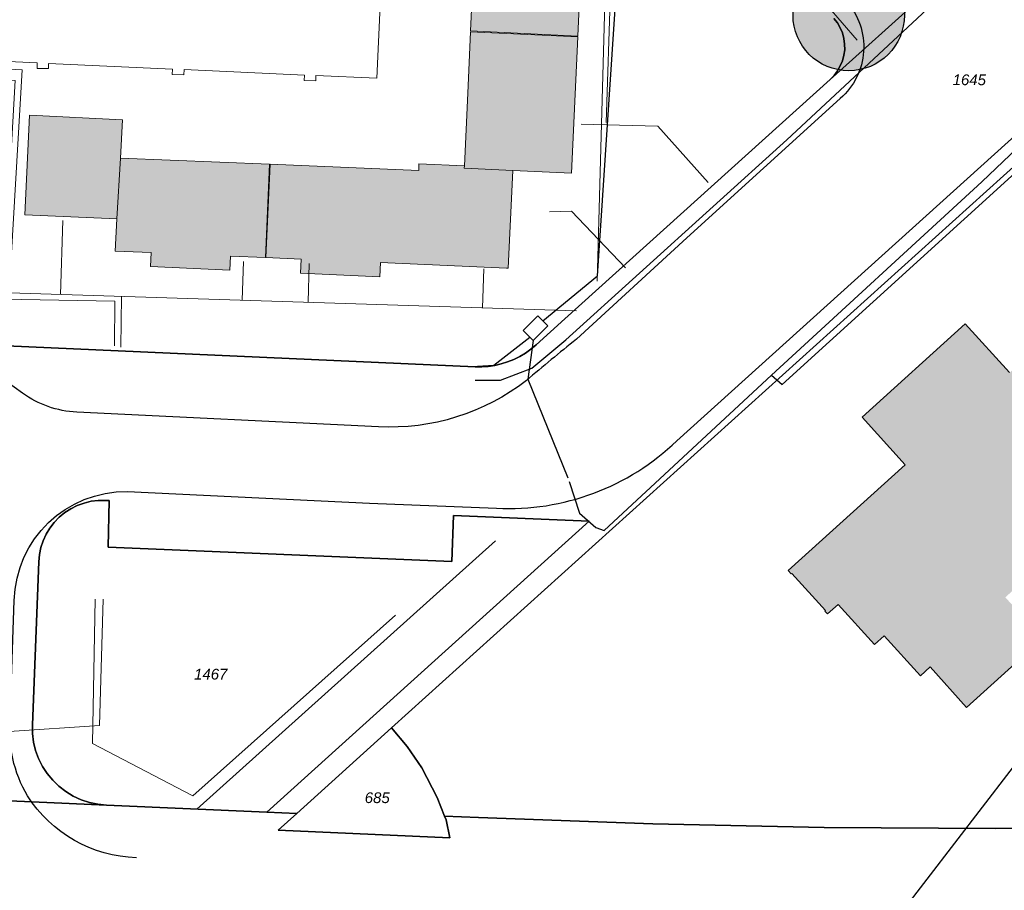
# Model space of a CAD drawing. Header units: metres. Extents: x 32338650 to 32340431, y 5701793 to 5703325.
# Tile 43 of 256: x 32339455 to 32339570, y 5702360 to 5702462. Entities that reach past the tile are written whole.
import ezdxf

# ---------------------------------------------------------------- set-up
doc = ezdxf.new("R2010")
doc.units = ezdxf.units.M
doc.header["$LTSCALE"] = 0.1
for name, color, linetype, lineweight, true_color in [('LPB-BE-Flurstück_Grenze', 7, 'Continuous', 70, 0x004c99), ('LPB-BE-Flurstück_Nummer', 7, 'Continuous', 70, 0x004c99), ('LPB-BE-Gebäude', 7, 'Continuous', 70, 0x004c99), ('LPB-BE-Leitung_Gas_Wasser', 3, 'Continuous', 30, 0x00ff00), ('LPB-BE-Leitung_Strom', 3, 'Continuous', 30, 0x00ff00), ('LPB-BE-Leitung_VodavoneWest_linie_FS', 7, 'Continuous', 50, 0xedede2), ('LPB-BE-Straße', 7, 'Continuous', 70, 0x004c99), ('LPB-BE-Tiefgarage', 7, 'Continuous', 70, 0x004c99), ('LPB-VEG-Baum_Bestand', 9, 'Continuous', 13, 0x808080)]:
    doc.layers.add(name, color=color, linetype=linetype, lineweight=lineweight, true_color=true_color)
doc.styles.add('Arial (italic)', font='ariali.ttf')

msp = doc.modelspace()

# ---------------------------------------------------------------- hatches: boundary and pattern name
at = {"layer": 'LPB-BE-Gebäude', "linetype": 'Continuous', "lineweight": 0, "true_color": 0xc7c8ca}
for points in [[(32339507.659, 5702460.551), (32339520.162, 5702459.908), (32339520.887, 5702475.651), (32339508.372, 5702476.244), (32339507.659, 5702460.551)], [(32339507.659, 5702460.551), (32339520.162, 5702459.908), (32339520.887, 5702475.651), (32339508.372, 5702476.244), (32339507.659, 5702460.551)], [(32339506.932, 5702444.788), (32339506.922, 5702444.538), (32339512.576, 5702444.276), (32339519.438, 5702443.965), (32339520.159, 5702459.848), (32339507.654, 5702460.451), (32339507.32, 5702453.279), (32339506.932, 5702444.788)], [(32339506.932, 5702444.788), (32339506.922, 5702444.538), (32339512.576, 5702444.276), (32339519.438, 5702443.965), (32339520.159, 5702459.848), (32339507.654, 5702460.451), (32339507.32, 5702453.279), (32339506.932, 5702444.788)], [(32339466.399, 5702438.615), (32339466.819, 5702445.694), (32339467.033, 5702450.178), (32339456.186, 5702450.694), (32339455.661, 5702439.096), (32339466.399, 5702438.615)], [(32339466.399, 5702438.615), (32339466.819, 5702445.694), (32339467.033, 5702450.178), (32339456.186, 5702450.694), (32339455.661, 5702439.096), (32339466.399, 5702438.615)], [(32339479.564, 5702432.64), (32339479.641, 5702434.278), (32339483.727, 5702434.101), (32339484.203, 5702444.98), (32339466.819, 5702445.694), (32339466.399, 5702438.615), (32339466.175, 5702434.861), (32339470.391, 5702434.678), (32339470.314, 5702433.05), (32339479.564, 5702432.64)], [(32339479.564, 5702432.64), (32339479.641, 5702434.278), (32339483.727, 5702434.101), (32339484.203, 5702444.98), (32339466.819, 5702445.694), (32339466.399, 5702438.615), (32339466.175, 5702434.861), (32339470.391, 5702434.678), (32339470.314, 5702433.05), (32339479.564, 5702432.64)], [(32339487.816, 5702432.282), (32339497.076, 5702431.872), (32339497.153, 5702433.51), (32339511.859, 5702432.858), (32339512.057, 5702432.848), (32339512.576, 5702444.276), (32339506.922, 5702444.538), (32339506.932, 5702444.788), (32339501.628, 5702445.036), (32339501.597, 5702444.276), (32339484.253, 5702444.988), (32339483.767, 5702434.099), (32339487.893, 5702433.92), (32339487.816, 5702432.282)], [(32339487.816, 5702432.282), (32339497.076, 5702431.872), (32339497.153, 5702433.51), (32339511.859, 5702432.858), (32339512.057, 5702432.848), (32339512.576, 5702444.276), (32339506.922, 5702444.538), (32339506.932, 5702444.788), (32339501.628, 5702445.036), (32339501.597, 5702444.276), (32339484.253, 5702444.988), (32339483.767, 5702434.099), (32339487.893, 5702433.92), (32339487.816, 5702432.282)], [(32339487.816, 5702432.282), (32339497.076, 5702431.872), (32339497.153, 5702433.51), (32339511.859, 5702432.858), (32339512.057, 5702432.848), (32339512.576, 5702444.276), (32339506.922, 5702444.538), (32339506.932, 5702444.788), (32339501.628, 5702445.036), (32339501.597, 5702444.276), (32339484.253, 5702444.988), (32339483.767, 5702434.099), (32339487.893, 5702433.92), (32339487.816, 5702432.282)], [(32339487.816, 5702432.282), (32339497.076, 5702431.872), (32339497.153, 5702433.51), (32339511.859, 5702432.858), (32339512.057, 5702432.848), (32339512.576, 5702444.276), (32339506.922, 5702444.538), (32339506.932, 5702444.788), (32339501.628, 5702445.036), (32339501.597, 5702444.276), (32339484.253, 5702444.988), (32339483.767, 5702434.099), (32339487.893, 5702433.92), (32339487.816, 5702432.282)], [(32339548.997, 5702392.871), (32339549.303, 5702392.529), (32339550.53, 5702393.639), (32339554.771, 5702388.951), (32339555.924, 5702389.995), (32339560.156, 5702385.318), (32339561.29, 5702386.362), (32339565.508, 5702381.605), (32339574.405, 5702389.668), (32339570.048, 5702394.47), (32339574.997, 5702398.991), (32339576.166, 5702397.712), (32339584.503, 5702405.297), (32339579.332, 5702410.993), (32339579.696, 5702411.319), (32339570.916, 5702421.006), (32339570.552, 5702420.681), (32339565.372, 5702426.388), (32339553.327, 5702415.493), (32339558.363, 5702409.932), (32339544.727, 5702397.59), (32339545.072, 5702397.206), (32339545.124, 5702397.264), (32339549.05, 5702392.929), (32339548.997, 5702392.871)], [(32339548.997, 5702392.871), (32339549.303, 5702392.529), (32339550.53, 5702393.639), (32339554.771, 5702388.951), (32339555.924, 5702389.995), (32339560.156, 5702385.318), (32339561.29, 5702386.362), (32339565.508, 5702381.605), (32339574.405, 5702389.668), (32339570.048, 5702394.47), (32339574.997, 5702398.991), (32339576.166, 5702397.712), (32339584.503, 5702405.297), (32339579.332, 5702410.993), (32339579.696, 5702411.319), (32339570.916, 5702421.006), (32339570.552, 5702420.681), (32339565.372, 5702426.388), (32339553.327, 5702415.493), (32339558.363, 5702409.932), (32339544.727, 5702397.59), (32339545.072, 5702397.206), (32339545.124, 5702397.264), (32339549.05, 5702392.929), (32339548.997, 5702392.871)]]:
    msp.add_hatch(color=9, dxfattribs=at).paths.add_polyline_path(points)
at = {"layer": 'LPB-VEG-Baum_Bestand', "linetype": 'Continuous', "lineweight": 0, "true_color": 0x727430, "transparency": 33554572}
h = msp.add_hatch(color=67, dxfattribs=at)
edge = h.paths.add_edge_path()
edge.add_arc((32339551.77346, 5702462.39505), 6.5, 0, 360)

# ---------------------------------------------------------------- linework, layer by layer
at = {"layer": 'LPB-BE-Flurstück_Grenze', "color": 253, "linetype": 'Continuous', "lineweight": 25, "true_color": 0xadadad, "transparency": 33554687, "flags": 128}
for points in [[(32339465.36, 5702400.326), (32339505.451, 5702398.651), (32339505.652, 5702404.027), (32339521.506, 5702403.347), (32339483.888, 5702369.42), (32339487.382, 5702369.27), (32339498.411, 5702379.233), (32339575.777, 5702449.01), (32339604.988, 5702475.363)], [(32339465.36, 5702400.326), (32339505.451, 5702398.651), (32339505.652, 5702404.027), (32339521.506, 5702403.347), (32339483.888, 5702369.42), (32339487.382, 5702369.27), (32339498.411, 5702379.233), (32339575.777, 5702449.01), (32339604.988, 5702475.363)], [(32339563.719, 5702467.599), (32339553.328, 5702458.227), (32339549.608, 5702454.877), (32339518.665, 5702426.962), (32339515.294, 5702423.918), (32339514.697, 5702423.42), (32339514.063, 5702422.97), (32339513.397, 5702422.571), (32339512.701, 5702422.224), (32339511.98, 5702421.933), (32339511.241, 5702421.701), (32339510.486, 5702421.526), (32339509.72, 5702421.411), (32339508.948, 5702421.354), (32339508.173, 5702421.358), (32339444.801, 5702424.179)], [(32339563.719, 5702467.599), (32339553.328, 5702458.227), (32339549.608, 5702454.877), (32339518.665, 5702426.962), (32339515.294, 5702423.918), (32339514.697, 5702423.42), (32339514.063, 5702422.97), (32339513.397, 5702422.571), (32339512.701, 5702422.224), (32339511.98, 5702421.933), (32339511.241, 5702421.701), (32339510.486, 5702421.526), (32339509.72, 5702421.411), (32339508.948, 5702421.354), (32339508.173, 5702421.358), (32339444.801, 5702424.179)], [(32339550.04, 5702462.005), (32339550.447, 5702461.484), (32339550.781, 5702460.914), (32339551.038, 5702460.304), (32339551.212, 5702459.666), (32339551.3, 5702459.011), (32339551.301, 5702458.35), (32339551.213, 5702457.696), (32339551.043, 5702457.059), (32339550.792, 5702456.449), (32339550.466, 5702455.876), (32339550.069, 5702455.349), (32339549.608, 5702454.877), (32339553.328, 5702458.227), (32339563.719, 5702467.599)], [(32339550.04, 5702462.005), (32339550.447, 5702461.484), (32339550.781, 5702460.914), (32339551.038, 5702460.304), (32339551.212, 5702459.666), (32339551.3, 5702459.011), (32339551.301, 5702458.35), (32339551.213, 5702457.696), (32339551.043, 5702457.059), (32339550.792, 5702456.449), (32339550.466, 5702455.876), (32339550.069, 5702455.349), (32339549.608, 5702454.877), (32339553.328, 5702458.227), (32339563.719, 5702467.599)], [(32339444.801, 5702424.179), (32339508.173, 5702421.358), (32339508.948, 5702421.354), (32339509.72, 5702421.411), (32339510.486, 5702421.526), (32339511.241, 5702421.701), (32339511.98, 5702421.933), (32339512.701, 5702422.224), (32339513.397, 5702422.571), (32339514.063, 5702422.97), (32339514.697, 5702423.42), (32339515.294, 5702423.918), (32339518.665, 5702426.962), (32339549.608, 5702454.877), (32339550.069, 5702455.349), (32339550.466, 5702455.876), (32339550.792, 5702456.449), (32339551.043, 5702457.059), (32339551.213, 5702457.696), (32339551.301, 5702458.35), (32339551.3, 5702459.011), (32339551.212, 5702459.666), (32339551.038, 5702460.304), (32339550.781, 5702460.914), (32339550.447, 5702461.484), (32339550.04, 5702462.005)], [(32339444.801, 5702424.179), (32339508.173, 5702421.358), (32339508.948, 5702421.354), (32339509.72, 5702421.411), (32339510.486, 5702421.526), (32339511.241, 5702421.701), (32339511.98, 5702421.933), (32339512.701, 5702422.224), (32339513.397, 5702422.571), (32339514.063, 5702422.97), (32339514.697, 5702423.42), (32339515.294, 5702423.918), (32339518.665, 5702426.962), (32339549.608, 5702454.877), (32339550.069, 5702455.349), (32339550.466, 5702455.876), (32339550.792, 5702456.449), (32339551.043, 5702457.059), (32339551.213, 5702457.696), (32339551.301, 5702458.35), (32339551.3, 5702459.011), (32339551.212, 5702459.666), (32339551.038, 5702460.304), (32339550.781, 5702460.914), (32339550.447, 5702461.484), (32339550.04, 5702462.005)], [(32339504.624, 5702368.949), (32339508.59, 5702368.787), (32339528.915, 5702368.033), (32339548.893, 5702367.624), (32339568.884, 5702367.525), (32339588.868, 5702367.747), (32339608.855, 5702368.299), (32339616.655, 5702368.64), (32339634.114, 5702384.398), (32339631.96, 5702386.788), (32339605.29, 5702416.324), (32339593.19, 5702429.721), (32339575.777, 5702449.01), (32339498.411, 5702379.233), (32339500.264, 5702377.075), (32339501.962, 5702374.573), (32339503.762, 5702371.107), (32339504.624, 5702368.949)], [(32339504.624, 5702368.949), (32339508.59, 5702368.787), (32339528.915, 5702368.033), (32339548.893, 5702367.624), (32339568.884, 5702367.525), (32339588.868, 5702367.747), (32339608.855, 5702368.299), (32339616.655, 5702368.64), (32339634.114, 5702384.398), (32339631.96, 5702386.788), (32339605.29, 5702416.324), (32339593.19, 5702429.721), (32339575.777, 5702449.01), (32339498.411, 5702379.233), (32339500.264, 5702377.075), (32339501.962, 5702374.573), (32339503.762, 5702371.107), (32339504.624, 5702368.949)], [(32339424.181, 5702372.06), (32339465.167, 5702370.238), (32339464.162, 5702370.339), (32339463.174, 5702370.55), (32339462.215, 5702370.869), (32339461.298, 5702371.292), (32339460.433, 5702371.814), (32339459.631, 5702372.428), (32339458.901, 5702373.127), (32339458.258, 5702373.908), (32339457.706, 5702374.756), (32339457.253, 5702375.661), (32339456.905, 5702376.611), (32339456.666, 5702377.594), (32339456.538, 5702378.598), (32339456.524, 5702379.61), (32339457.264, 5702398.626), (32339457.345, 5702399.46), (32339457.518, 5702400.28), (32339457.782, 5702401.076), (32339458.133, 5702401.837), (32339458.567, 5702402.554), (32339459.077, 5702403.219), (32339459.659, 5702403.822), (32339460.31, 5702404.354), (32339461.017, 5702404.81), (32339461.77, 5702405.184), (32339462.56, 5702405.472), (32339463.378, 5702405.669), (32339464.212, 5702405.773), (32339465.053, 5702405.783), (32339465.493, 5702405.765), (32339465.36, 5702400.326)], [(32339424.181, 5702372.06), (32339465.167, 5702370.238), (32339464.162, 5702370.339), (32339463.174, 5702370.55), (32339462.215, 5702370.869), (32339461.298, 5702371.292), (32339460.433, 5702371.814), (32339459.631, 5702372.428), (32339458.901, 5702373.127), (32339458.258, 5702373.908), (32339457.706, 5702374.756), (32339457.253, 5702375.661), (32339456.905, 5702376.611), (32339456.666, 5702377.594), (32339456.538, 5702378.598), (32339456.524, 5702379.61), (32339457.264, 5702398.626), (32339457.345, 5702399.46), (32339457.518, 5702400.28), (32339457.782, 5702401.076), (32339458.133, 5702401.837), (32339458.567, 5702402.554), (32339459.077, 5702403.219), (32339459.659, 5702403.822), (32339460.31, 5702404.354), (32339461.017, 5702404.81), (32339461.77, 5702405.184), (32339462.56, 5702405.472), (32339463.378, 5702405.669), (32339464.212, 5702405.773), (32339465.053, 5702405.783), (32339465.493, 5702405.765), (32339465.36, 5702400.326)], [(32339456.524, 5702379.61), (32339456.538, 5702378.598), (32339456.666, 5702377.594), (32339456.905, 5702376.611), (32339457.253, 5702375.661), (32339457.706, 5702374.756), (32339458.258, 5702373.908), (32339458.901, 5702373.127), (32339459.631, 5702372.428), (32339460.433, 5702371.814), (32339461.298, 5702371.292), (32339462.215, 5702370.869), (32339463.174, 5702370.55), (32339464.162, 5702370.339), (32339465.167, 5702370.238), (32339483.888, 5702369.42), (32339521.506, 5702403.347), (32339505.652, 5702404.027), (32339505.451, 5702398.651), (32339465.36, 5702400.326), (32339465.493, 5702405.765), (32339465.053, 5702405.783), (32339464.212, 5702405.773), (32339463.378, 5702405.669), (32339462.56, 5702405.472), (32339461.77, 5702405.184), (32339461.017, 5702404.81), (32339460.31, 5702404.354), (32339459.659, 5702403.822), (32339459.077, 5702403.219), (32339458.567, 5702402.554), (32339458.133, 5702401.837), (32339457.782, 5702401.076), (32339457.518, 5702400.28), (32339457.345, 5702399.46), (32339457.264, 5702398.626), (32339456.524, 5702379.61)], [(32339456.524, 5702379.61), (32339456.538, 5702378.598), (32339456.666, 5702377.594), (32339456.905, 5702376.611), (32339457.253, 5702375.661), (32339457.706, 5702374.756), (32339458.258, 5702373.908), (32339458.901, 5702373.127), (32339459.631, 5702372.428), (32339460.433, 5702371.814), (32339461.298, 5702371.292), (32339462.215, 5702370.869), (32339463.174, 5702370.55), (32339464.162, 5702370.339), (32339465.167, 5702370.238), (32339483.888, 5702369.42), (32339521.506, 5702403.347), (32339505.652, 5702404.027), (32339505.451, 5702398.651), (32339465.36, 5702400.326), (32339465.493, 5702405.765), (32339465.053, 5702405.783), (32339464.212, 5702405.773), (32339463.378, 5702405.669), (32339462.56, 5702405.472), (32339461.77, 5702405.184), (32339461.017, 5702404.81), (32339460.31, 5702404.354), (32339459.659, 5702403.822), (32339459.077, 5702403.219), (32339458.567, 5702402.554), (32339458.133, 5702401.837), (32339457.782, 5702401.076), (32339457.518, 5702400.28), (32339457.345, 5702399.46), (32339457.264, 5702398.626), (32339456.524, 5702379.61)], [(32339505.241, 5702366.432), (32339504.806, 5702368.501), (32339504.624, 5702368.949), (32339503.762, 5702371.107), (32339501.962, 5702374.573), (32339500.264, 5702377.075), (32339498.411, 5702379.233), (32339487.382, 5702369.27), (32339485.202, 5702367.304), (32339505.241, 5702366.432)], [(32339505.241, 5702366.432), (32339504.806, 5702368.501), (32339504.624, 5702368.949), (32339503.762, 5702371.107), (32339501.962, 5702374.573), (32339500.264, 5702377.075), (32339498.411, 5702379.233), (32339487.382, 5702369.27), (32339485.202, 5702367.304), (32339505.241, 5702366.432)], [(32339588.868, 5702367.747), (32339568.884, 5702367.525), (32339548.893, 5702367.624), (32339528.915, 5702368.033), (32339508.59, 5702368.787), (32339504.624, 5702368.949), (32339504.806, 5702368.501), (32339505.241, 5702366.432), (32339485.202, 5702367.304), (32339487.382, 5702369.27), (32339483.888, 5702369.42), (32339465.167, 5702370.238), (32339424.181, 5702372.06)], [(32339588.868, 5702367.747), (32339568.884, 5702367.525), (32339548.893, 5702367.624), (32339528.915, 5702368.033), (32339508.59, 5702368.787), (32339504.624, 5702368.949), (32339504.806, 5702368.501), (32339505.241, 5702366.432), (32339485.202, 5702367.304), (32339487.382, 5702369.27), (32339483.888, 5702369.42), (32339465.167, 5702370.238), (32339424.181, 5702372.06)]]:
    msp.add_lwpolyline(points, dxfattribs=at)
at = {"layer": 'LPB-BE-Gebäude', "color": 7, "linetype": 'Continuous', "lineweight": 9, "flags": 128}
for points in [[(32339507.659, 5702460.551), (32339520.162, 5702459.908), (32339520.887, 5702475.651), (32339508.372, 5702476.244), (32339507.659, 5702460.551)], [(32339507.659, 5702460.551), (32339520.162, 5702459.908), (32339520.887, 5702475.651), (32339508.372, 5702476.244), (32339507.659, 5702460.551)], [(32339506.932, 5702444.788), (32339506.922, 5702444.538), (32339512.576, 5702444.276), (32339519.438, 5702443.965), (32339520.159, 5702459.848), (32339507.654, 5702460.451), (32339507.32, 5702453.279), (32339506.932, 5702444.788)], [(32339506.932, 5702444.788), (32339506.922, 5702444.538), (32339512.576, 5702444.276), (32339519.438, 5702443.965), (32339520.159, 5702459.848), (32339507.654, 5702460.451), (32339507.32, 5702453.279), (32339506.932, 5702444.788)], [(32339466.399, 5702438.615), (32339466.819, 5702445.694), (32339467.033, 5702450.178), (32339456.186, 5702450.694), (32339455.661, 5702439.096), (32339466.399, 5702438.615)], [(32339466.399, 5702438.615), (32339466.819, 5702445.694), (32339467.033, 5702450.178), (32339456.186, 5702450.694), (32339455.661, 5702439.096), (32339466.399, 5702438.615)], [(32339479.564, 5702432.64), (32339479.641, 5702434.278), (32339483.727, 5702434.101), (32339484.203, 5702444.98), (32339466.819, 5702445.694), (32339466.399, 5702438.615), (32339466.175, 5702434.861), (32339470.391, 5702434.678), (32339470.314, 5702433.05), (32339479.564, 5702432.64)], [(32339479.564, 5702432.64), (32339479.641, 5702434.278), (32339483.727, 5702434.101), (32339484.203, 5702444.98), (32339466.819, 5702445.694), (32339466.399, 5702438.615), (32339466.175, 5702434.861), (32339470.391, 5702434.678), (32339470.314, 5702433.05), (32339479.564, 5702432.64)], [(32339487.816, 5702432.282), (32339497.076, 5702431.872), (32339497.153, 5702433.51), (32339511.859, 5702432.858), (32339512.057, 5702432.848), (32339512.576, 5702444.276), (32339506.922, 5702444.538), (32339506.932, 5702444.788), (32339501.628, 5702445.036), (32339501.597, 5702444.276), (32339484.253, 5702444.988), (32339483.767, 5702434.099), (32339487.893, 5702433.92), (32339487.816, 5702432.282)], [(32339487.816, 5702432.282), (32339497.076, 5702431.872), (32339497.153, 5702433.51), (32339511.859, 5702432.858), (32339512.057, 5702432.848), (32339512.576, 5702444.276), (32339506.922, 5702444.538), (32339506.932, 5702444.788), (32339501.628, 5702445.036), (32339501.597, 5702444.276), (32339484.253, 5702444.988), (32339483.767, 5702434.099), (32339487.893, 5702433.92), (32339487.816, 5702432.282)], [(32339487.816, 5702432.282), (32339497.076, 5702431.872), (32339497.153, 5702433.51), (32339511.859, 5702432.858), (32339512.057, 5702432.848), (32339512.576, 5702444.276), (32339506.922, 5702444.538), (32339506.932, 5702444.788), (32339501.628, 5702445.036), (32339501.597, 5702444.276), (32339484.253, 5702444.988), (32339483.767, 5702434.099), (32339487.893, 5702433.92), (32339487.816, 5702432.282)], [(32339487.816, 5702432.282), (32339497.076, 5702431.872), (32339497.153, 5702433.51), (32339511.859, 5702432.858), (32339512.057, 5702432.848), (32339512.576, 5702444.276), (32339506.922, 5702444.538), (32339506.932, 5702444.788), (32339501.628, 5702445.036), (32339501.597, 5702444.276), (32339484.253, 5702444.988), (32339483.767, 5702434.099), (32339487.893, 5702433.92), (32339487.816, 5702432.282)], [(32339570.552, 5702420.681), (32339565.372, 5702426.388), (32339553.327, 5702415.493), (32339558.363, 5702409.932), (32339544.727, 5702397.59), (32339545.072, 5702397.206), (32339545.124, 5702397.264), (32339549.05, 5702392.929), (32339548.997, 5702392.871)], [(32339570.552, 5702420.681), (32339565.372, 5702426.388), (32339553.327, 5702415.493), (32339558.363, 5702409.932), (32339544.727, 5702397.59), (32339545.072, 5702397.206), (32339545.124, 5702397.264), (32339549.05, 5702392.929), (32339548.997, 5702392.871)], [(32339548.997, 5702392.871), (32339549.303, 5702392.529), (32339550.53, 5702393.639), (32339554.771, 5702388.951), (32339555.924, 5702389.995), (32339560.156, 5702385.318), (32339561.29, 5702386.362), (32339565.508, 5702381.605), (32339574.405, 5702389.668)], [(32339548.997, 5702392.871), (32339549.303, 5702392.529), (32339550.53, 5702393.639), (32339554.771, 5702388.951), (32339555.924, 5702389.995), (32339560.156, 5702385.318), (32339561.29, 5702386.362), (32339565.508, 5702381.605), (32339574.405, 5702389.668)]]:
    msp.add_lwpolyline(points, dxfattribs=at)
at = {"layer": 'LPB-BE-Leitung_Gas_Wasser', "color": 6, "lineweight": 13, "true_color": 0xff00ff}
msp.add_line((32339510.57249, 5702401.0688), (32339475.72833, 5702369.77222), dxfattribs=at)
msp.add_line((32339510.57249, 5702401.0688), (32339475.72833, 5702369.77222), dxfattribs=at)
at = {"layer": 'LPB-BE-Leitung_Gas_Wasser', "color": 5, "lineweight": 13, "true_color": 0x0000ff, "flags": 128}
msp.add_lwpolyline([(32339516.86564, 5702439.45206), (32339519.4313, 5702439.51957), (32339525.71044, 5702432.90532)], dxfattribs=at)
msp.add_lwpolyline([(32339516.86564, 5702439.45206), (32339519.4313, 5702439.51957), (32339525.71044, 5702432.90532)], dxfattribs=at)
at = {"layer": 'LPB-BE-Leitung_Strom', "color": 1, "lineweight": 13, "true_color": 0xff0000}
for p, q in [((32339460.09186, 5702438.44225), (32339459.82086, 5702429.79235)), ((32339460.09186, 5702438.44225), (32339459.82086, 5702429.79235)), ((32339481.14259, 5702433.66212), (32339481.00056, 5702429.1288)), ((32339481.14259, 5702433.66212), (32339481.00056, 5702429.1288)), ((32339488.82807, 5702433.42134), (32339488.68605, 5702428.88802)), ((32339488.82807, 5702433.42134), (32339488.68605, 5702428.88802)), ((32339509.19118, 5702432.78337), (32339509.04915, 5702428.25005)), ((32339509.19118, 5702432.78337), (32339509.04915, 5702428.25005)), ((32339466.9412, 5702429.56928), (32339466.8277, 5702423.66547)), ((32339466.9412, 5702429.56928), (32339466.8277, 5702423.66547))]:
    msp.add_line(p, q, dxfattribs=at)
at = {"layer": 'LPB-BE-Leitung_Strom', "color": 1, "lineweight": 13, "true_color": 0xff0000, "flags": 128}
for points in [[(32339522.42831, 5702431.36424), (32339525.10472, 5702528.69843), (32339520.81735, 5702528.81632)], [(32339522.42831, 5702431.36424), (32339525.10472, 5702528.69843), (32339520.81735, 5702528.81632)], [(32339441.45457, 5702456.7331), (32339455.34118, 5702455.98947), (32339453.83127, 5702429.98001), (32339520.01515, 5702427.90649)], [(32339441.45457, 5702456.7331), (32339455.34118, 5702455.98947), (32339453.83127, 5702429.98001), (32339520.01515, 5702427.90649)], [(32339520.56617, 5702449.68078), (32339529.48489, 5702449.41762), (32339535.37578, 5702442.87088)], [(32339520.56617, 5702449.68078), (32339529.48489, 5702449.41762), (32339535.37578, 5702442.87088)], [(32339453.80805, 5702378.82913), (32339464.3649, 5702379.53082), (32339464.7781, 5702394.24091)], [(32339453.80805, 5702378.82913), (32339464.3649, 5702379.53082), (32339464.7781, 5702394.24091)]]:
    msp.add_lwpolyline(points, dxfattribs=at)
msp.add_lwpolyline([(32339526.9219, 5702522.94093), (32339525.90577, 5702494.83849, 0.202845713), (32339530.90168, 5702482.81874), (32339544.02673, 5702469.61402), (32339552.74852, 5702459.45647)], format="xyb", dxfattribs=at)
msp.add_lwpolyline([(32339526.9219, 5702522.94093), (32339525.90577, 5702494.83849, 0.202845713), (32339530.90168, 5702482.81874), (32339544.02673, 5702469.61402), (32339552.74852, 5702459.45647)], format="xyb", dxfattribs=at)
at = {"layer": 'LPB-BE-Leitung_Strom', "color": 30, "lineweight": 13, "true_color": 0xf26722, "flags": 128}
msp.add_lwpolyline([(32339521.73813, 5702465.23144), (32339523.9964, 5702465.28392), (32339523.47726, 5702449.86892)], dxfattribs=at)
msp.add_lwpolyline([(32339521.73813, 5702465.23144), (32339523.9964, 5702465.28392), (32339523.47726, 5702449.86892)], dxfattribs=at)
at = {"layer": 'LPB-BE-Leitung_Strom', "color": 5, "lineweight": 13, "true_color": 0x0000ff, "flags": 128}
for points in [[(32339441.37225, 5702455.16272), (32339454.51384, 5702454.74893), (32339453.06517, 5702429.25121), (32339466.14583, 5702428.99974), (32339466.1115, 5702423.79022)], [(32339441.37225, 5702455.16272), (32339454.51384, 5702454.74893), (32339453.06517, 5702429.25121), (32339466.14583, 5702428.99974), (32339466.1115, 5702423.79022)], [(32339498.90398, 5702392.39953), (32339475.23983, 5702371.3248), (32339463.5369, 5702377.43218), (32339463.8491, 5702394.24091)], [(32339498.90398, 5702392.39953), (32339475.23983, 5702371.3248), (32339463.5369, 5702377.43218), (32339463.8491, 5702394.24091)]]:
    msp.add_lwpolyline(points, dxfattribs=at)
at = {"layer": 'LPB-BE-Leitung_VodavoneWest_linie_FS', "color": 6, "linetype": 'Continuous', "lineweight": 25, "true_color": 0xff00ff, "transparency": 33554687, "flags": 128}
for points in [[(32339508.2, 5702419.8), (32339511.15, 5702419.8), (32339514.8, 5702421.2), (32339518.75, 5702424.5), (32339544.55, 5702447.85), (32339569.35, 5702470.95), (32339575.2, 5702476.15), (32339585.75, 5702485.6), (32339604.05, 5702501.85), (32339620.2, 5702516.3), (32339644.95, 5702538.65), (32339668.45, 5702559.9), (32339687, 5702576.45), (32339702.85, 5702590.9), (32339712.1, 5702599.05), (32339725.6, 5702611.45), (32339736.8, 5702621.4), (32339747.8, 5702631.55), (32339753.3, 5702636.5), (32339767.4, 5702649.05), (32339787.4, 5702667), (32339798.75, 5702677.25), (32339802.95, 5702681.35), (32339811.95, 5702689.2)], [(32339551.22368, 5702349.01116), (32339570.6, 5702374.2), (32339599.5, 5702412.5), (32339723.4, 5702575.3), (32339754.82, 5702616.7), (32339784.4, 5702654.2), (32339800.95, 5702676.55)], [(32339677.7, 5702542.325), (32339657.14, 5702524.1), (32339599.85, 5702472.85), (32339573.9, 5702449.25), (32339567.3, 5702442.95), (32339542.75, 5702420.4)], [(32339519.15, 5702408), (32339520.35, 5702404.3), (32339522.25, 5702402.6), (32339523.25, 5702402.25), (32339542.75, 5702420.4), (32339544, 5702419.3), (32339592, 5702462.9), (32339602.15, 5702472.45), (32339620.4, 5702488.7), (32339631.4, 5702498.85), (32339654.5, 5702520.1), (32339668.9, 5702533), (32339674.95, 5702525.95), (32339683.95, 5702534.05), (32339686.4, 5702534.75)], [(32339516.08515, 5702426.72515), (32339522.44529, 5702431.9815), (32339525.9, 5702483.7), (32339526.61, 5702492.01)], [(32339508.48, 5702421.42), (32339510.38, 5702421.54), (32339514.56, 5702424.8)], [(32339514.96, 5702424.44), (32339514.32, 5702419.92), (32339519, 5702408.4)]]:
    msp.add_lwpolyline(points, dxfattribs=at)
msp.add_lwpolyline([(32339515.50515, 5702427.30515), (32339516.66515, 5702426.14515), (32339514.96, 5702424.44), (32339513.8, 5702425.6)], close=True, dxfattribs=at)
at = {"layer": 'LPB-BE-Straße', "color": 250, "linetype": 'Continuous', "lineweight": 25, "true_color": 0x333333, "transparency": 33554687, "flags": 128}
for points in [[(32339530.34715, 5702540.48188), (32339528.38786, 5702498.19989, 0.212153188), (32339533.847, 5702484.2865), (32339551.53397, 5702463.96415, -0.415886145), (32339550.78375, 5702452.65275), (32339532.903, 5702436.413), (32339519.995, 5702424.577, 0.008742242), (32339514.18, 5702419.76, -0.179090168), (32339496.89265, 5702414.35718), (32339461.7, 5702416.067, -0.145167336), (32339455.371, 5702418.29), (32339453.44425, 5702419.6835, 0.180407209), (32339449.23857, 5702421.30773), (32339423.26746, 5702422.58528), (32339417.326, 5702422.753, -0.15679589), (32339409.812, 5702426.669), (32339398.69925, 5702439.60725), (32339394.995, 5702443.92, -0.153927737), (32339392.36, 5702451.469), (32339393.13519, 5702468.55211), (32339394.91746, 5702509.34243)], [(32339468.678, 5702364.09157, -0.247750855), (32339455.9668, 5702371.30456, -0.158050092), (32339453.93993, 5702380.35775), (32339454.41773, 5702394.10404, -0.413017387), (32339467.62665, 5702406.80118), (32339495.87474, 5702405.47041), (32339510.679, 5702404.869, 0.208249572), (32339531.713, 5702412.74), (32339583.14326, 5702459.11652), (32339664.865, 5702532.861, -0.443749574), (32339674.787, 5702532.994), (32339697.905, 5702505.808)]]:
    msp.add_lwpolyline(points, format="xyb", dxfattribs=at)
for points in [[(32339465.36, 5702400.326), (32339505.451, 5702398.651), (32339505.652, 5702404.027), (32339521.506, 5702403.347), (32339483.888, 5702369.42), (32339487.382, 5702369.27), (32339498.411, 5702379.233), (32339575.777, 5702449.01), (32339604.988, 5702475.363)], [(32339563.719, 5702467.599), (32339553.328, 5702458.227), (32339549.608, 5702454.877), (32339518.665, 5702426.962), (32339515.294, 5702423.918), (32339514.697, 5702423.42), (32339514.063, 5702422.97), (32339513.397, 5702422.571), (32339512.701, 5702422.224), (32339511.98, 5702421.933), (32339511.241, 5702421.701), (32339510.486, 5702421.526), (32339509.72, 5702421.411), (32339508.948, 5702421.354), (32339508.173, 5702421.358), (32339444.801, 5702424.179)], [(32339550.04, 5702462.005), (32339550.447, 5702461.484), (32339550.781, 5702460.914), (32339551.038, 5702460.304), (32339551.212, 5702459.666), (32339551.3, 5702459.011), (32339551.301, 5702458.35), (32339551.213, 5702457.696), (32339551.043, 5702457.059), (32339550.792, 5702456.449), (32339550.466, 5702455.876), (32339550.069, 5702455.349), (32339549.608, 5702454.877), (32339553.328, 5702458.227), (32339563.719, 5702467.599)], [(32339424.181, 5702372.06), (32339465.167, 5702370.238), (32339464.162, 5702370.339), (32339463.174, 5702370.55), (32339462.215, 5702370.869), (32339461.298, 5702371.292), (32339460.433, 5702371.814), (32339459.631, 5702372.428), (32339458.901, 5702373.127), (32339458.258, 5702373.908), (32339457.706, 5702374.756), (32339457.253, 5702375.661), (32339456.905, 5702376.611), (32339456.666, 5702377.594), (32339456.538, 5702378.598), (32339456.524, 5702379.61), (32339457.264, 5702398.626), (32339457.345, 5702399.46), (32339457.518, 5702400.28), (32339457.782, 5702401.076), (32339458.133, 5702401.837), (32339458.567, 5702402.554), (32339459.077, 5702403.219), (32339459.659, 5702403.822), (32339460.31, 5702404.354), (32339461.017, 5702404.81), (32339461.77, 5702405.184), (32339462.56, 5702405.472), (32339463.378, 5702405.669), (32339464.212, 5702405.773), (32339465.053, 5702405.783), (32339465.493, 5702405.765), (32339465.36, 5702400.326)], [(32339588.868, 5702367.747), (32339568.884, 5702367.525), (32339548.893, 5702367.624), (32339528.915, 5702368.033), (32339508.59, 5702368.787), (32339504.624, 5702368.949), (32339504.806, 5702368.501), (32339505.241, 5702366.432), (32339485.202, 5702367.304), (32339487.382, 5702369.27), (32339483.888, 5702369.42), (32339465.167, 5702370.238), (32339424.181, 5702372.06)]]:
    msp.add_lwpolyline(points, dxfattribs=at)
at = {"layer": 'LPB-BE-Tiefgarage', "color": 252, "linetype": 'Continuous', "lineweight": 9, "true_color": 0x939598, "transparency": 33554687, "flags": 128}
msp.add_lwpolyline([(32339423.236, 5702457.14), (32339424.474, 5702457.089), (32339424.521, 5702458.238), (32339433.922, 5702457.842), (32339433.875, 5702456.693), (32339435.124, 5702456.642), (32339435.171, 5702457.791), (32339435.811, 5702457.765), (32339441.105, 5702457.538), (32339457.097, 5702456.811), (32339457.071, 5702456.162), (32339458.401, 5702456.137), (32339458.426, 5702456.747), (32339472.88, 5702456.093), (32339472.843, 5702455.444), (32339474.182, 5702455.399), (32339474.219, 5702456.039), (32339488.283, 5702455.391), (32339488.256, 5702454.752), (32339489.585, 5702454.697), (32339489.611, 5702455.337), (32339496.704, 5702455.016), (32339497.71, 5702477.122)], dxfattribs=at)
at = {"layer": 'LPB-VEG-Baum_Bestand', "color": 67, "linetype": 'Continuous', "lineweight": 30, "true_color": 0x727430, "transparency": 33554636}
msp.add_circle((32339551.77346, 5702462.39505), 6.5, dxfattribs=at)

# ---------------------------------------------------------------- texts
at = {"layer": 'LPB-BE-Flurstück_Nummer', "color": 252, "true_color": 0x888888, "char_height": 1.25, "attachment_point": 2, "line_spacing_factor": 1.004016, "style": 'Arial (italic)'}
for s, insert, width in [('1645', (32339565.842, 5702455.461), 5.476875), ('1645', (32339565.842, 5702455.461), 5.476875), ('1467', (32339477.336, 5702386.132), 5.536875), ('1467', (32339477.336, 5702386.132), 5.536875), ('685', (32339496.76, 5702371.723), 4.190625), ('685', (32339496.76, 5702371.723), 4.190625)]:
    msp.add_mtext(s, dxfattribs=dict(at, insert=insert, width=width))

doc.saveas('drawing.dxf')
